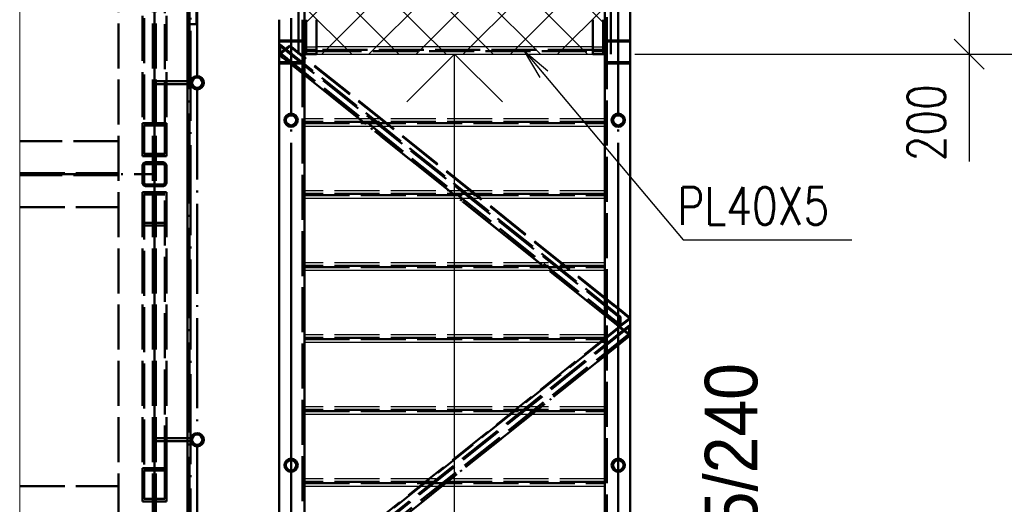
# Paper-space layout 'Layout1' of a CAD drawing. Extents: x -2 to 1033, y -36 to 596.
# Tile 35 of 89: x 104 to 170, y 476 to 508. Entities that reach past the tile are written whole.
import ezdxf

# ---------------------------------------------------------------- set-up
doc = ezdxf.new("R2010")
doc.units = 0
doc.linetypes.add('ACAD_ISO02W100', pattern=[15, 12, -3])
doc.linetypes.add('ACAD_ISO04W100', pattern=[30.5, 24, -3, 0.5, -3])
doc.layers.get('0').update_dxf_attribs({"linetype": 'CONTINUOUS'})
doc.layers.get('DEFPOINTS').update_dxf_attribs({"color": 132, "linetype": 'CONTINUOUS'})
for name, color, linetype, lineweight in [('SS_2.ET-HALA_TaO-VESTAVBA_A1÷B2-P.NOSNIK', 172, 'CONTINUOUS', 50), ('SS_2.ET-HALA_TaO-VESTAVBA_A1÷B2-PODLAHA', 9, 'CONTINUOUS', 5), ('SS_2.ET-HALA_TaO-VESTAVBA_A1÷B2-PODLAHA_LEM', 102, 'CONTINUOUS', 50), ('SS_2.ET-HALA_TaO-VESTAVBA_A1÷B2-SCHODISTE', 14, 'CONTINUOUS', 50), ('SS_2.ET-HALA_TaO-VESTAVBA_A1÷B2-SCHODISTE-PLECH', 90, 'CONTINUOUS', 25), ('SS_2.ET-HALA_TaO-VESTAVBA_A1÷B2-SCHODISTE-VYZTUHA', 132, 'CONTINUOUS', 50), ('SS_2.ET-HALA_TaO-VESTAVBA_A1÷B2-SCHODISTE-ZABRADLI', 40, 'CONTINUOUS', 50), ('SS_2.ET-HALA_TaO-VESTAVBA_A1÷B2-SCHODISTE-ZTUZENI', 162, 'CONTINUOUS', 50), ('SS_2.ET-HALA_TaO-VESTAVBA_A1÷B2-VAZBA', 200, 'CONTINUOUS', 50), ('SS_2.ET-HALA_TaO-VESTAVBA_A1÷B2-ZABRADLI', 30, 'CONTINUOUS', 50), ('SS_KOTY', 3, 'CONTINUOUS', 25), ('SS_POPIS_PROFILU', 13, 'CONTINUOUS', 25), ('SS_SRAFY', 8, 'CONTINUOUS', 18), ('SS_TEXT35', 2, 'CONTINUOUS', 35)]:
    doc.layers.add(name, color=color, linetype=linetype, lineweight=lineweight)
doc.styles.add('ARIAL', font='arial.ttf')
doc.styles.add('ROMANS', font='romans.shx', dxfattribs={"width": 0.8})
doc.styles.add('romans.shx', font='romans.shx', dxfattribs={"height": 5})
doc.linetypes.add('ZIGZAG', pattern='A,0.00254,-5.08,[131,ltypeshp.shx,S=5.08,R=0,X=-5.08,Y=0],-10.16,[131,ltypeshp.shx,S=5.08,R=180,X=5.08,Y=0],-5.08', length=20.32254)
doc.dimstyles.new('A-1_(2.5)_50AS', dxfattribs={"dimtxt": 2.5, "dimasz": 2, "dimexe": 1, "dimexo": 2, "dimgap": 0, "dimtad": 0, "dimdec": 1, "dimlfac": 50, "dimrnd": 1, "dimtxsty": 'ROMANS', "dimblk1": 'OBLIQUE', "dimblk2": 'OBLIQUE', "dimsah": 1, "dimcen": 2, "dimclrd": 256, "dimclre": 256, "dimclrt": 256, "dimadec": 1, "dimazin": 2, "dimtfac": 0.714286, "dimtdec": 1, "dimtmove": 0, "dimatfit": 3, "dimldrblk": 'OPEN', "dimfxl": 1, "dimtvp": 1.142857, "dimtfill": 1, "dimtolj": 1, "dimlwd": -1, "dimlwe": -1, "dimarcsym": 0})
pattern_1 = [(45, (115.4812, 529.901983), (-0.04490128, 0.04490128), [])]

# ---------------------------------------------------------------- blocks, each defined once
blk = doc.blocks.new('*U73')
at = {"color": 0, "linetype": 'ByBlock', "ltscale": 0.2}
blk.add_lwpolyline([(0, 0), (0, 48), (-2.121, 45.879), (0, 48), (2.121, 45.879)], dxfattribs=at)
blk.add_circle((0, 0), 1, dxfattribs=at)
blk = doc.blocks.new('_Oblique')
at = {"color": 0, "linetype": 'ByBlock', "lineweight": -2}
blk.add_line((-0.5, -0.5), (0.5, 0.5), dxfattribs=at)
blk = doc.blocks.new('*D84')
at = {"layer": 'DEFPOINTS', "color": 0, "transparency": 16777216}
for p in [(143.081, 509.902, -6031.9), (143.081, 505.902, -6031.9), (167.369, 505.902)]:
    blk.add_point(p, dxfattribs=at)
at = {"layer": 'SS_KOTY', "transparency": 16777216}
for p, q in [((145.081, 509.902), (168.369, 509.902)), ((167.369, 509.902), (167.369, 505.902)), ((145.081, 505.902), (168.369, 505.902)), ((167.369, 505.902), (167.369, 498.759))]:
    blk.add_line(p, q, dxfattribs=at)
at = {"layer": 'SS_KOTY', "transparency": 16777216, "xscale": 2, "yscale": 2, "zscale": 2}
for p, rotation in [((167.369, 509.902), 90), ((167.369, 505.902), 270)]:
    blk.add_blockref('_Oblique', p, dxfattribs=dict(at, rotation=rotation))
at = {"layer": 'SS_KOTY', "transparency": 16777216, "insert": (164.512, 501.331), "char_height": 2.5, "attachment_point": 5, "rotation": 90, "style": 'ROMANS', "bg_fill": 3, "box_fill_scale": 1.1, "bg_fill_color": 256, "bg_fill_true_color": 13158600, "bg_fill_transparency": 0}
blk.add_mtext('\\A1;200', dxfattribs=at)
blk = doc.blocks.new('_OPEN')
at = {"color": 0, "linetype": 'ByBlock'}
for p, q in [((-1, 0.167), (0, 0)), ((0, 0), (-1, -0.167)), ((0, 0), (-1, 0))]:
    blk.add_line(p, q, dxfattribs=at)
blk = doc.blocks.new('*D86')
at = {"layer": 'DEFPOINTS', "color": 0, "transparency": 16777216}
for p in [(143.081, 505.902, -6031.8), (143.081, 433.902, -6089.55), (239.104, 433.902)]:
    blk.add_point(p, dxfattribs=at)
at = {"layer": 'SS_KOTY', "transparency": 16777216}
for p, q in [((145.081, 505.902), (240.104, 505.902)), ((239.104, 505.902), (239.104, 433.902)), ((145.081, 433.902), (240.104, 433.902))]:
    blk.add_line(p, q, dxfattribs=at)
at = {"layer": 'SS_KOTY', "transparency": 16777216, "xscale": 2, "yscale": 2, "zscale": 2}
for p, rotation in [((239.104, 505.902), 90), ((239.104, 433.902), 270)]:
    blk.add_blockref('_Oblique', p, dxfattribs=dict(at, rotation=rotation))
at = {"layer": 'SS_KOTY', "transparency": 16777216, "insert": (236.247, 469.902), "char_height": 2.5, "attachment_point": 5, "rotation": 90, "style": 'ROMANS', "bg_fill": 3, "box_fill_scale": 1.1, "bg_fill_color": 256, "bg_fill_true_color": 13158600, "bg_fill_transparency": 0}
blk.add_mtext('\\A1;3600', dxfattribs=at)
blk = doc.blocks.new('*D88')
at = {"layer": 'DEFPOINTS', "color": 0, "transparency": 16777216}
for p in [(143.081, 529.902, -6031.8), (239.104, 529.902), (143.081, 505.902, -6031.8)]:
    blk.add_point(p, dxfattribs=at)
at = {"layer": 'SS_KOTY', "transparency": 16777216}
for p, q in [((145.081, 529.902), (240.104, 529.902)), ((239.104, 505.902), (239.104, 529.902)), ((145.081, 505.902), (240.104, 505.902))]:
    blk.add_line(p, q, dxfattribs=at)
at = {"layer": 'SS_KOTY', "transparency": 16777216, "xscale": 2, "yscale": 2, "zscale": 2}
for p, rotation in [((239.104, 529.902), 90), ((239.104, 505.902), 270)]:
    blk.add_blockref('_Oblique', p, dxfattribs=dict(at, rotation=rotation))
at = {"layer": 'SS_KOTY', "transparency": 16777216, "insert": (236.247, 517.902), "char_height": 2.5, "attachment_point": 5, "rotation": 90, "style": 'ROMANS', "bg_fill": 3, "box_fill_scale": 1.1, "bg_fill_color": 256, "bg_fill_true_color": 13158600, "bg_fill_transparency": 0}
blk.add_mtext('\\A1;1200', dxfattribs=at)

psp = doc.layouts.get("Layout1")

# ---------------------------------------------------------------- hatches: boundary and pattern name
at = {"layer": 'SS_SRAFY'}
h = psp.add_hatch(dxfattribs=at)
h.set_pattern_fill('ANSI31', color=5, scale=0.02, style=0)
h.set_pattern_definition(pattern_1)
h.paths.add_polyline_path([(115.9262, 504.447, 1), (115.9262, 503.557, 1)], flags=0)
h.paths.add_polyline_path([(115.9262, 504.347, 1), (115.9262, 503.657, 1)], flags=0)
h = psp.add_hatch(dxfattribs=at)
h.set_pattern_fill('ANSI31', color=5, scale=0.02, style=0)
h.set_pattern_definition(pattern_1)
h.paths.add_polyline_path([(122.1812, 501.9479, 1), (122.1812, 501.0579, 1)], flags=0)
h.paths.add_polyline_path([(122.1812, 501.8479, 1), (122.1812, 501.1579, 1)], flags=0)
h = psp.add_hatch(dxfattribs=at)
h.set_pattern_fill('ANSI31', color=5, scale=0.02, style=0)
h.set_pattern_definition(pattern_1)
h.paths.add_polyline_path([(115.9262, 480.647, 1), (115.9262, 479.757, 1)], flags=0)
h.paths.add_polyline_path([(115.9262, 480.547, 1), (115.9262, 479.857, 1)], flags=0)

# ---------------------------------------------------------------- linework, layer by layer
at = {"layer": 'SS_2.ET-HALA_TaO-VESTAVBA_A1÷B2-P.NOSNIK', "color": 3, "linetype": 'ACAD_ISO02W100', "ltscale": 0.25}
for p, q in [((110.6812, 500.102), (104.1005, 500.102)), ((104.1005, 497.972), (110.6812, 497.972)), ((110.6812, 497.832), (104.1005, 497.832)), ((104.1005, 495.702), (110.6812, 495.702)), ((104.1005, 477.102), (110.6812, 477.102))]:
    psp.add_line(p, q, dxfattribs=at)
at = {"layer": 'SS_2.ET-HALA_TaO-VESTAVBA_A1÷B2-P.NOSNIK', "color": 7, "linetype": 'ACAD_ISO04W100', "ltscale": 0.25}
psp.add_line((104.1005, 497.902), (113.0812, 497.902), dxfattribs=at)
at = {"layer": 'SS_2.ET-HALA_TaO-VESTAVBA_A1÷B2-PODLAHA', "color": 9, "linetype": 'ZIGZAG', "ltscale": 0.25}
psp.add_line((104.1005, 397.502), (104.1005, 537.9573), dxfattribs=at)
at = {"layer": 'SS_2.ET-HALA_TaO-VESTAVBA_A1÷B2-PODLAHA_LEM', "color": 1, "linetype": 'Continuous', "ltscale": 0.25}
psp.add_line((115.2812, 537.9573), (115.2812, 404.302), dxfattribs=at)
at = {"layer": 'SS_2.ET-HALA_TaO-VESTAVBA_A1÷B2-PODLAHA_LEM', "color": 7, "linetype": 'ACAD_ISO04W100', "ltscale": 0.25}
psp.add_line((115.4812, 537.9573), (115.4812, 404.102), dxfattribs=at)
at = {"layer": 'SS_2.ET-HALA_TaO-VESTAVBA_A1÷B2-SCHODISTE', "color": 7, "linetype": 'ACAD_ISO04W100', "ltscale": 0.25}
for p, q in [((123.0812, 505.902), (123.0812, 529.902)), ((123.0812, 505.902), (123.0812, 529.902)), ((123.0812, 428.6033), (123.0812, 505.4033))]:
    psp.add_line(p, q, dxfattribs=at)
at = {"layer": 'SS_2.ET-HALA_TaO-VESTAVBA_A1÷B2-SCHODISTE', "color": 3, "linetype": 'ACAD_ISO02W100', "ltscale": 0.25}
for p, q in [((115.8812, 507.902), (115.8812, 509.4142)), ((115.8812, 507.902), (115.4812, 507.902)), ((122.9512, 508.202), (122.9512, 505.363)), ((123.1812, 505.902), (123.1812, 508.202)), ((121.3812, 506.8252), (123.0812, 506.8252)), ((121.3812, 506.7408), (122.9512, 506.7408)), ((121.3812, 505.363), (122.9512, 505.363)), ((121.8612, 505.2786), (122.5012, 505.2786)), ((122.9512, 505.3629), (122.9512, 428.563))]:
    psp.add_line(p, q, dxfattribs=at)
at = {"layer": 'SS_2.ET-HALA_TaO-VESTAVBA_A1÷B2-SCHODISTE', "color": 1, "linetype": 'Continuous', "ltscale": 0.25}
for p, q in [((121.3812, 505.2786), (121.3812, 508.202)), ((123.0812, 508.202), (123.0812, 505.902)), ((123.8812, 506.202), (123.8812, 508.202)), ((142.2812, 508.202), (142.2812, 506.202)), ((123.0812, 505.902), (123.8812, 505.902)), ((123.0812, 505.902), (123.0812, 505.2786)), ((123.8812, 505.902), (123.8812, 506.102)), ((142.2812, 506.102), (142.2812, 505.902)), ((121.3812, 428.4786), (121.3812, 505.2786)), ((121.3812, 505.2786), (121.8612, 505.2786)), ((122.5012, 505.2786), (123.0812, 505.2786)), ((123.0812, 505.2786), (123.0812, 428.4786))]:
    psp.add_line(p, q, dxfattribs=at)
at = {"layer": 'SS_2.ET-HALA_TaO-VESTAVBA_A1÷B2-SCHODISTE-PLECH', "color": 7, "linetype": 'Continuous', "ltscale": 0.25}
psp.add_line((123.0812, 505.902), (123.0812, 509.902), dxfattribs=at)
at = {"layer": 'SS_2.ET-HALA_TaO-VESTAVBA_A1÷B2-SCHODISTE-PLECH', "color": 3, "linetype": 'ACAD_ISO02W100', "ltscale": 0.25}
psp.add_line((123.0812, 506.402), (123.8812, 506.402), dxfattribs=at)
at = {"layer": 'SS_2.ET-HALA_TaO-VESTAVBA_A1÷B2-SCHODISTE-PLECH', "color": 1, "linetype": 'Continuous', "ltscale": 0.25}
psp.add_line((142.2812, 506.402), (123.8812, 506.402), dxfattribs=at)
at = {"layer": 'SS_2.ET-HALA_TaO-VESTAVBA_A1÷B2-SCHODISTE-VYZTUHA', "color": 3, "linetype": 'ACAD_ISO02W100', "ltscale": 0.25}
for p, q in [((123.8812, 506.202), (123.0812, 506.202)), ((123.0812, 506.102), (123.8812, 506.102)), ((142.2812, 506.202), (123.8812, 506.202)), ((123.8812, 506.102), (123.8812, 506.202)), ((123.8812, 506.102), (142.2812, 506.102)), ((142.2812, 506.202), (142.2812, 506.102))]:
    psp.add_line(p, q, dxfattribs=at)
at = {"layer": 'SS_2.ET-HALA_TaO-VESTAVBA_A1÷B2-SCHODISTE-ZABRADLI', "color": 7, "linetype": 'ACAD_ISO04W100', "ltscale": 0.25}
for p, q in [((122.6862, 505.902), (122.6862, 509.567)), ((122.1812, 508.302), (122.1812, 505.2908)), ((122.1812, 501.7477), (122.1812, 505.491)), ((122.1812, 478.748), (122.1812, 501.2581)), ((122.1812, 428.4813), (122.1812, 494.0578))]:
    psp.add_line(p, q, dxfattribs=at)
at = {"layer": 'SS_2.ET-HALA_TaO-VESTAVBA_A1÷B2-SCHODISTE-ZABRADLI', "color": 3, "linetype": 'ACAD_ISO02W100', "ltscale": 0.25}
for p, q in [((121.8665, 501.8176), (122.0109, 501.914)), ((122.0109, 501.914), (122.1812, 501.9479)), ((122.1812, 501.9479), (122.3515, 501.914)), ((122.3515, 501.914), (122.4959, 501.8176)), ((121.7362, 501.5029), (121.7701, 501.6732)), ((121.7701, 501.3326), (121.7362, 501.5029)), ((121.7701, 501.6732), (121.8665, 501.8176)), ((121.8665, 501.1882), (121.7701, 501.3326)), ((121.8625, 501.6349), (121.8362, 501.5029)), ((121.8362, 501.5029), (121.8625, 501.3709)), ((121.9373, 501.7469), (121.8625, 501.6349)), ((121.8625, 501.3709), (121.9373, 501.259)), ((122.0492, 501.8216), (121.9373, 501.7469)), ((121.9373, 501.259), (122.0492, 501.1842)), ((122.1812, 501.8479), (122.0492, 501.8216)), ((122.3132, 501.8216), (122.1812, 501.8479)), ((122.4252, 501.7469), (122.3132, 501.8216)), ((122.3132, 501.1842), (122.4252, 501.259)), ((122.4999, 501.6349), (122.4252, 501.7469)), ((122.4252, 501.259), (122.4999, 501.3709)), ((122.4959, 501.8176), (122.5923, 501.6732)), ((122.5923, 501.3326), (122.4959, 501.1882)), ((122.5262, 501.5029), (122.4999, 501.6349)), ((122.4999, 501.3709), (122.5262, 501.5029)), ((122.5923, 501.6732), (122.6262, 501.5029)), ((122.6262, 501.5029), (122.5923, 501.3326)), ((122.0109, 501.0918), (121.8665, 501.1882)), ((122.1812, 501.0579), (122.0109, 501.0918)), ((122.0492, 501.1842), (122.1812, 501.1579)), ((122.1812, 501.1579), (122.3132, 501.1842)), ((122.3515, 501.0918), (122.1812, 501.0579)), ((122.4959, 501.1882), (122.3515, 501.0918)), ((122.0109, 478.9143), (121.8665, 478.8178)), ((122.1812, 478.9482), (122.0109, 478.9143)), ((122.3515, 478.9143), (122.1812, 478.9482)), ((122.4959, 478.8178), (122.3515, 478.9143)), ((121.7701, 478.6735), (121.7362, 478.5032)), ((121.7362, 478.5032), (121.7701, 478.3329)), ((121.7701, 478.6735), (121.8665, 478.8178)), ((121.8665, 478.1885), (121.7701, 478.3329)), ((121.8362, 478.5032), (121.8625, 478.6352)), ((121.8625, 478.3711), (121.8362, 478.5032)), ((121.8625, 478.6352), (121.9373, 478.7471)), ((121.9373, 478.2592), (121.8625, 478.3711)), ((121.9373, 478.7471), (122.0492, 478.8219)), ((122.0492, 478.1844), (121.9373, 478.2592)), ((122.0492, 478.8219), (122.1812, 478.8482)), ((122.1812, 478.8482), (122.3132, 478.8219)), ((122.3132, 478.8219), (122.4252, 478.7471)), ((122.4252, 478.2592), (122.3132, 478.1844)), ((122.4252, 478.7471), (122.4999, 478.6352)), ((122.4999, 478.3711), (122.4252, 478.2592)), ((122.4959, 478.8178), (122.5923, 478.6735)), ((122.5923, 478.3329), (122.4959, 478.1885)), ((122.4999, 478.6352), (122.5262, 478.5032)), ((122.5262, 478.5032), (122.4999, 478.3711)), ((122.6262, 478.5032), (122.5923, 478.6735)), ((122.5923, 478.3329), (122.6262, 478.5032)), ((121.8665, 478.1885), (122.0109, 478.092)), ((122.0109, 478.092), (122.1812, 478.0582)), ((122.1812, 478.1582), (122.0492, 478.1844)), ((122.3132, 478.1844), (122.1812, 478.1582)), ((122.1812, 478.0582), (122.3515, 478.092)), ((122.3515, 478.092), (122.4959, 478.1885))]:
    psp.add_line(p, q, dxfattribs=at)
at = {"layer": 'SS_2.ET-HALA_TaO-VESTAVBA_A1÷B2-SCHODISTE-ZABRADLI', "color": 1, "linetype": 'Continuous', "ltscale": 0.25}
for radius in [0.445, 0.345]:
    psp.add_circle((122.1812, 501.5029), radius, dxfattribs=at)
at = {"layer": 'SS_2.ET-HALA_TaO-VESTAVBA_A1÷B2-SCHODISTE-ZTUZENI', "color": 3, "linetype": 'ACAD_ISO02W100', "ltscale": 0.25}
for p, q in [((121.4528, 506.5489), (121.3812, 506.4945)), ((121.4528, 506.5489), (121.4528, 505.9858)), ((122.0972, 506.4759), (121.4528, 505.9858)), ((122.0972, 506.4759), (122.0972, 506.4134)), ((122.0972, 506.4134), (121.3812, 505.8688)), ((121.3812, 505.8688), (121.8999, 505.4538)), ((121.8999, 505.4538), (121.9012, 505.4528))]:
    psp.add_line(p, q, dxfattribs=at)
at = {"layer": 'SS_2.ET-HALA_TaO-VESTAVBA_A1÷B2-VAZBA', "color": 3, "linetype": 'ACAD_ISO02W100', "ltscale": 0.25}
for p, q in [((110.6812, 537.9573), (110.6812, 431.302)), ((112.9812, 537.9573), (112.9812, 431.302)), ((113.1812, 537.9573), (113.1812, 431.302)), ((112.2812, 519.71), (112.2812, 501.3101)), ((113.8812, 519.71), (113.8812, 501.3101)), ((112.4012, 519.5438), (112.4012, 501.1438)), ((113.7612, 501.1438), (113.7612, 519.5438)), ((112.2812, 501.3101), (113.8812, 501.3101)), ((112.2812, 501.3101), (112.2812, 499.094)), ((113.8812, 501.3101), (113.8812, 499.094)), ((112.4012, 501.1438), (113.7612, 501.1438)), ((112.4012, 501.1438), (112.4012, 499.2602)), ((113.7612, 499.2602), (113.7612, 501.1438)), ((112.4012, 499.2602), (113.7612, 499.2602)), ((112.2812, 499.094), (113.8812, 499.094)), ((112.5212, 498.702), (113.6412, 498.702)), ((113.6412, 498.582), (112.5212, 498.582)), ((112.2812, 498.462), (112.2812, 497.342)), ((112.4012, 498.462), (112.4012, 497.342)), ((113.7612, 497.342), (113.7612, 498.462)), ((113.8812, 498.462), (113.8812, 497.342)), ((113.8812, 496.71), (112.2812, 496.71)), ((112.2812, 496.71), (112.2812, 478.3101)), ((112.5212, 497.222), (113.6412, 497.222)), ((113.6412, 497.102), (112.5212, 497.102)), ((113.8812, 496.71), (113.8812, 480.102)), ((113.7612, 496.5438), (112.4012, 496.5438)), ((112.4012, 496.5438), (112.4012, 478.1438)), ((113.7612, 478.1438), (113.7612, 496.5438)), ((113.7612, 494.6601), (112.4012, 494.6601)), ((113.8812, 494.4939), (112.2812, 494.4939)), ((113.8812, 480.102), (113.8812, 478.3101)), ((112.2812, 478.3101), (113.8812, 478.3101)), ((112.2812, 478.3101), (112.2812, 476.094)), ((113.8812, 478.3101), (113.8812, 476.094)), ((112.4012, 478.1438), (113.7612, 478.1438)), ((112.4012, 478.1438), (112.4012, 476.2602)), ((113.7612, 476.2602), (113.7612, 478.1438)), ((112.2812, 476.094), (113.8812, 476.094)), ((112.4012, 476.2602), (113.7612, 476.2602))]:
    psp.add_line(p, q, dxfattribs=at)
at = {"layer": 'SS_2.ET-HALA_TaO-VESTAVBA_A1÷B2-VAZBA', "color": 7, "linetype": 'ACAD_ISO04W100', "ltscale": 0.25}
for p, q in [((113.0812, 537.9573), (113.0812, 428.902)), ((113.0812, 537.9573), (113.0812, 428.902)), ((113.0812, 520.902), (113.0812, 497.902)), ((113.0812, 497.902), (113.0812, 474.902))]:
    psp.add_line(p, q, dxfattribs=at)
at = {"layer": 'SS_2.ET-HALA_TaO-VESTAVBA_A1÷B2-VAZBA', "color": 3, "linetype": 'ACAD_ISO02W100', "ltscale": 0.25}
for centre, start, end in [((112.5212, 498.462), 90, 180), ((113.6412, 498.462), 0, 90), ((112.5212, 497.342), 180, 270), ((113.6412, 497.342), 270, 0)]:
    psp.add_arc(centre, 0.24, start, end, dxfattribs=at)
at = {"layer": 'SS_2.ET-HALA_TaO-VESTAVBA_A1÷B2-VAZBA', "color": 3, "linetype": 'ACAD_ISO02W100', "ltscale": 0.25, "extrusion": (-2.99952e-32, 2.44929e-16, -1)}
for centre, start, end in [((-112.5212, 498.462), 0, 90), ((-113.6412, 498.462), 90, 180)]:
    psp.add_arc(centre, 0.12, start, end, dxfattribs=at)
at = {"layer": 'SS_2.ET-HALA_TaO-VESTAVBA_A1÷B2-VAZBA', "color": 3, "linetype": 'ACAD_ISO02W100', "ltscale": 0.25, "extrusion": (-3.03165e-13, -1.2533e-13, -1)}
psp.add_arc((-112.5212, 497.342), 0.12, 270, 0, dxfattribs=at)
at = {"layer": 'SS_2.ET-HALA_TaO-VESTAVBA_A1÷B2-VAZBA', "color": 3, "linetype": 'ACAD_ISO02W100', "ltscale": 0.25, "extrusion": (1.25575e-13, -3.0292e-13, -1)}
psp.add_arc((-113.6412, 497.342), 0.12, 180, 270, dxfattribs=at)
at = {"layer": 'SS_2.ET-HALA_TaO-VESTAVBA_A1÷B2-ZABRADLI', "color": 7, "linetype": 'ACAD_ISO04W100', "ltscale": 0.25}
for p, q in [((115.4212, 509.567), (115.4212, 427.037)), ((115.9262, 504.447), (115.9262, 507.982)), ((115.9262, 503.557), (115.9262, 480.647)), ((115.9262, 479.757), (115.9262, 456.847))]:
    psp.add_line(p, q, dxfattribs=at)
at = {"layer": 'SS_2.ET-HALA_TaO-VESTAVBA_A1÷B2-ZABRADLI', "color": 3, "linetype": 'ACAD_ISO02W100', "ltscale": 0.25}
for p, q in [((113.7812, 504.102), (113.1812, 504.102)), ((113.1812, 503.902), (113.7812, 503.902)), ((115.4812, 504.102), (113.7812, 504.102)), ((113.7812, 503.902), (113.7812, 504.102)), ((113.7812, 503.902), (115.4812, 503.902)), ((113.7812, 480.302), (113.1812, 480.302)), ((115.4812, 480.302), (113.7812, 480.302)), ((113.7812, 480.102), (113.7812, 480.302)), ((113.1812, 480.102), (113.7812, 480.102)), ((113.7812, 480.102), (115.4812, 480.102))]:
    psp.add_line(p, q, dxfattribs=at)
at = {"layer": 'SS_2.ET-HALA_TaO-VESTAVBA_A1÷B2-ZABRADLI', "color": 1, "linetype": 'Continuous', "ltscale": 0.25}
for centre, radius in [((115.9262, 504.002), 0.445), ((115.9262, 504.002), 0.345), ((115.9262, 480.202), 0.445), ((115.9262, 480.202), 0.345)]:
    psp.add_circle(centre, radius, dxfattribs=at)
at = {"layer": 'SS_2.ET-HALA_TaO-VESTAVBA_A1÷B2-ZABRADLI', "color": 7, "linetype": 'ACAD_ISO04W100', "ltscale": 0.25, "extrusion": (1, 2.44929e-16, 2.99952e-32)}
psp.add_arc((507.982, 0, 115.9262), 1.02, 270, 353.243673, dxfattribs=at)
at = {"layer": 'SS_POPIS_PROFILU', "color": 0, "linetype": 'ByBlock'}
for p, q in [((138.772, 504.3562), (137.7408, 506.102)), ((137.7408, 506.102), (139.2825, 504.785)), ((137.7408, 506.102), (139.0273, 504.5706))]:
    psp.add_line(p, q, dxfattribs=at)

# ---------------------------------------------------------------- block references
at = {"layer": 'SS_2.ET-HALA_TaO-VESTAVBA_A1÷B2-SCHODISTE-PLECH', "color": 7, "ltscale": 0.25, "xscale": 1.5, "yscale": 1.5, "zscale": 1.5}
psp.add_blockref('*U73', (133.0812, 433.902, -6089.55), dxfattribs=at)

# ---------------------------------------------------------------- dimensions: what is measured, and where the dimension line sits
at = {"layer": 'SS_KOTY'}
dim = psp.add_linear_dim(base=(167.3691, 505.902), p1=(143.0812, 509.902, -6031.9), p2=(143.0812, 505.902, -6031.9), angle=90, dimstyle='A-1_(2.5)_50AS', dxfattribs=at)
dim.commit()
dim.dimension.update_dxf_attribs({"geometry": '*D84', "text_midpoint": (164.512, 501.3306)})

# ---------------------------------------------------------------- next in the draw order: dimensions: what is measured, and where the dimension line sits
dim = psp.add_linear_dim(base=(239.1041, 433.902), p1=(143.0812, 505.902, -6031.8), p2=(143.0812, 433.902, -6089.55), angle=90, dimstyle='A-1_(2.5)_50AS', dxfattribs=at)
dim.commit()
dim.dimension.update_dxf_attribs({"geometry": '*D86', "text_midpoint": (236.2469, 469.902)})

# ---------------------------------------------------------------- next in the draw order: hatches: boundary and pattern name
at = {"layer": 'SS_SRAFY'}
h = psp.add_hatch(dxfattribs=at)
h.set_pattern_fill('ANSI31', color=5, scale=0.02, style=0)
h.set_pattern_definition(pattern_1)
h.paths.add_polyline_path([(143.9812, 501.9479, 1), (143.9812, 501.0579, 1)], flags=0)
h.paths.add_polyline_path([(143.9812, 501.8479, 1), (143.9812, 501.1579, 1)], flags=0)

# ---------------------------------------------------------------- next in the draw order: linework, layer by layer
at = {"layer": 'SS_2.ET-HALA_TaO-VESTAVBA_A1÷B2-SCHODISTE-PLECH', "color": 3, "linetype": 'ACAD_ISO02W100', "ltscale": 0.25}
for p, q in [((143.0812, 501.602), (123.0812, 501.602)), ((143.0812, 496.802), (123.0812, 496.802)), ((143.0812, 492.002), (123.0812, 492.002)), ((143.0812, 487.202), (123.0812, 487.202)), ((143.0812, 482.402), (123.0812, 482.402)), ((143.0812, 477.602), (123.0812, 477.602))]:
    psp.add_line(p, q, dxfattribs=at)
at = {"layer": 'SS_2.ET-HALA_TaO-VESTAVBA_A1÷B2-SCHODISTE-PLECH', "color": 1, "linetype": 'Continuous', "ltscale": 0.25}
for p, q in [((123.0812, 501.102), (143.0812, 501.102)), ((123.0812, 496.302), (143.0812, 496.302)), ((123.0812, 491.502), (143.0812, 491.502)), ((123.0812, 486.702), (143.0812, 486.702)), ((123.0812, 481.902), (143.0812, 481.902)), ((123.0812, 477.102), (143.0812, 477.102))]:
    psp.add_line(p, q, dxfattribs=at)
at = {"layer": 'SS_2.ET-HALA_TaO-VESTAVBA_A1÷B2-SCHODISTE-VYZTUHA', "color": 3, "linetype": 'ACAD_ISO02W100', "ltscale": 0.25}
for p, q in [((143.0812, 501.402), (123.0812, 501.402)), ((123.0812, 501.302), (143.0812, 501.302)), ((143.0812, 496.602), (123.0812, 496.602)), ((123.0812, 496.502), (143.0812, 496.502)), ((143.0812, 491.802), (123.0812, 491.802)), ((123.0812, 491.702), (143.0812, 491.702)), ((143.0812, 487.002), (123.0812, 487.002)), ((123.0812, 486.902), (143.0812, 486.902)), ((143.0812, 482.202), (123.0812, 482.202)), ((123.0812, 482.102), (143.0812, 482.102)), ((143.0812, 477.402), (123.0812, 477.402)), ((123.0812, 477.302), (143.0812, 477.302))]:
    psp.add_line(p, q, dxfattribs=at)
at = {"layer": 'SS_2.ET-HALA_TaO-VESTAVBA_A1÷B2-SCHODISTE-ZABRADLI', "color": 3, "linetype": 'ACAD_ISO02W100', "ltscale": 0.25}
for p, q in [((143.6665, 501.8176), (143.8109, 501.914)), ((143.8109, 501.914), (143.9812, 501.9479)), ((143.9812, 501.9479), (144.1515, 501.914)), ((144.1515, 501.914), (144.2959, 501.8176)), ((143.5362, 501.5029), (143.5701, 501.6732)), ((143.5701, 501.3326), (143.5362, 501.5029)), ((143.5701, 501.6732), (143.6665, 501.8176)), ((143.6665, 501.1882), (143.5701, 501.3326)), ((143.6625, 501.6349), (143.6362, 501.5029)), ((143.6362, 501.5029), (143.6625, 501.3709)), ((143.7373, 501.7469), (143.6625, 501.6349)), ((143.6625, 501.3709), (143.7373, 501.259)), ((143.8492, 501.8216), (143.7373, 501.7469)), ((143.7373, 501.259), (143.8492, 501.1842)), ((143.9812, 501.8479), (143.8492, 501.8216)), ((144.1132, 501.8216), (143.9812, 501.8479)), ((144.2252, 501.7469), (144.1132, 501.8216)), ((144.1132, 501.1842), (144.2252, 501.259)), ((144.2999, 501.6349), (144.2252, 501.7469)), ((144.2252, 501.259), (144.2999, 501.3709)), ((144.2959, 501.8176), (144.3923, 501.6732)), ((144.3923, 501.3326), (144.2959, 501.1882)), ((144.3262, 501.5029), (144.2999, 501.6349)), ((144.2999, 501.3709), (144.3262, 501.5029)), ((144.3923, 501.6732), (144.4262, 501.5029)), ((144.4262, 501.5029), (144.3923, 501.3326)), ((143.8109, 501.0918), (143.6665, 501.1882)), ((143.9812, 501.0579), (143.8109, 501.0918)), ((143.8492, 501.1842), (143.9812, 501.1579)), ((143.9812, 501.1579), (144.1132, 501.1842)), ((144.1515, 501.0918), (143.9812, 501.0579)), ((144.2959, 501.1882), (144.1515, 501.0918)), ((143.8109, 478.9143), (143.6665, 478.8178)), ((143.9812, 478.9482), (143.8109, 478.9143)), ((144.1515, 478.9143), (143.9812, 478.9482)), ((144.2959, 478.8178), (144.1515, 478.9143)), ((143.5701, 478.6735), (143.5362, 478.5032)), ((143.5362, 478.5032), (143.5701, 478.3329)), ((143.5701, 478.6735), (143.6665, 478.8178)), ((143.6665, 478.1885), (143.5701, 478.3329)), ((143.6362, 478.5032), (143.6625, 478.6352)), ((143.6625, 478.3711), (143.6362, 478.5032)), ((143.6625, 478.6352), (143.7373, 478.7471)), ((143.7373, 478.2592), (143.6625, 478.3711)), ((143.7373, 478.7471), (143.8492, 478.8219)), ((143.8492, 478.1844), (143.7373, 478.2592)), ((143.8492, 478.8219), (143.9812, 478.8482)), ((143.9812, 478.8482), (144.1132, 478.8219)), ((144.1132, 478.8219), (144.2252, 478.7471)), ((144.2252, 478.2592), (144.1132, 478.1844)), ((144.2252, 478.7471), (144.2999, 478.6352)), ((144.2999, 478.3711), (144.2252, 478.2592)), ((144.2959, 478.8178), (144.3923, 478.6735)), ((144.3923, 478.3329), (144.2959, 478.1885)), ((144.2999, 478.6352), (144.3262, 478.5032)), ((144.3262, 478.5032), (144.2999, 478.3711)), ((144.4262, 478.5032), (144.3923, 478.6735)), ((144.3923, 478.3329), (144.4262, 478.5032)), ((143.6665, 478.1885), (143.8109, 478.092)), ((143.8109, 478.092), (143.9812, 478.0582)), ((143.9812, 478.1582), (143.8492, 478.1844)), ((144.1132, 478.1844), (143.9812, 478.1582)), ((143.9812, 478.0582), (144.1515, 478.092)), ((144.1515, 478.092), (144.2959, 478.1885))]:
    psp.add_line(p, q, dxfattribs=at)
at = {"layer": 'SS_2.ET-HALA_TaO-VESTAVBA_A1÷B2-SCHODISTE-ZABRADLI', "color": 7, "linetype": 'ACAD_ISO04W100', "ltscale": 0.25}
for p, q in [((143.9812, 478.748), (143.9812, 501.2581)), ((143.9812, 428.4813), (143.9812, 494.0578))]:
    psp.add_line(p, q, dxfattribs=at)
at = {"layer": 'SS_2.ET-HALA_TaO-VESTAVBA_A1÷B2-SCHODISTE-ZABRADLI', "color": 1, "linetype": 'Continuous', "ltscale": 0.25}
for radius in [0.445, 0.345]:
    psp.add_circle((143.9812, 501.5029), radius, dxfattribs=at)
at = {"layer": 'SS_2.ET-HALA_TaO-VESTAVBA_A1÷B2-SCHODISTE-ZTUZENI', "color": 3, "linetype": 'ACAD_ISO02W100', "ltscale": 0.25}
for p, q in [((143.7012, 489.1911), (143.6612, 489.2231)), ((143.7012, 489.1285), (143.6612, 489.1605)), ((144.2612, 488.743), (143.7012, 489.1911)), ((144.2612, 488.6805), (143.7012, 489.1285)), ((144.3012, 488.711), (144.2612, 488.743)), ((143.6612, 488.2174), (143.7012, 488.1854)), ((143.7012, 488.1854), (144.1368, 487.8369)), ((144.0652, 488.3455), (144.1368, 488.4)), ((144.0652, 487.7199), (144.0652, 488.3455)), ((144.0652, 487.7199), (144.7812, 488.2644)), ((144.1368, 487.8369), (144.1368, 488.4)), ((144.1368, 487.8369), (144.7812, 488.327)), ((144.3012, 488.6485), (144.2612, 488.6805)), ((144.3682, 488.6574), (144.3012, 488.711)), ((144.3682, 488.5948), (144.3012, 488.6485)), ((144.4262, 488.611), (144.3682, 488.6574)), ((144.4262, 488.5484), (144.3682, 488.5948)), ((144.7812, 488.327), (144.4262, 488.611)), ((144.7812, 488.2644), (144.4262, 488.5484)), ((144.0652, 487.7541), (121.3812, 469.6052)), ((144.7096, 487.8271), (122.0256, 469.6782)), ((144.7812, 487.7726), (122.0972, 469.6237)), ((144.0652, 487.6915), (143.0812, 486.9042)), ((143.6612, 488.0431), (143.7012, 488.0111)), ((143.7012, 488.0111), (144.0652, 487.7199)), ((144.7096, 487.2639), (144.0652, 487.7541)), ((144.0652, 487.6915), (144.0652, 487.7199)), ((144.7812, 487.1469), (144.0652, 487.6915)), ((144.7812, 487.7726), (144.7096, 487.8271)), ((144.7096, 487.2639), (144.7096, 487.8271)), ((143.0784, 486.902), (121.3812, 469.5426)), ((122.0256, 469.1151), (144.7096, 487.2639)), ((122.0972, 468.998), (144.7812, 487.1469)), ((143.0812, 486.9042), (143.0784, 486.902))]:
    psp.add_line(p, q, dxfattribs=at)
at = {"layer": 'SS_2.ET-HALA_TaO-VESTAVBA_A1÷B2-SCHODISTE-ZTUZENI', "color": 7, "linetype": 'ACAD_ISO04W100', "ltscale": 0.25}
psp.add_line((144.7812, 487.147), (121.3812, 468.4252), dxfattribs=at)

# ---------------------------------------------------------------- next in the draw order: texts
at = {"layer": 'SS_POPIS_PROFILU', "color": 13, "style": 'romans.shx', "width": 0.8}
psp.add_text('PL40X5', height=2.5, dxfattribs=at).set_placement((147.9222, 494.5334))
at = {"layer": 'SS_TEXT35', "color": 2, "style": 'ARIAL', "width": 0.9}
psp.add_text('16x192.5/240', height=3.5, rotation=90, dxfattribs=at).set_placement((153.247, 458.639))

# ---------------------------------------------------------------- next in the draw order: dimensions: what is measured, and where the dimension line sits
at = {"layer": 'SS_KOTY'}
dim = psp.add_linear_dim(base=(239.1041, 529.902), p1=(143.0812, 505.902, -6031.8), p2=(143.0812, 529.902, -6031.8), angle=90, dimstyle='A-1_(2.5)_50AS', override={"dimtmove": 1}, dxfattribs=at)
dim.commit()
dim.dimension.update_dxf_attribs({"geometry": '*D88', "text_midpoint": (236.2469, 517.902)})

# ---------------------------------------------------------------- next in the draw order: hatches: boundary and pattern name
at = {"layer": 'SS_SRAFY'}
h = psp.add_hatch(dxfattribs=at)
h.set_pattern_fill('ANSI37', color=8, scale=0.7, style=0)
h.set_pattern_definition([(45, (133.0812, 517.902), (-1.57154, 1.57154), []), (135, (133.0812, 517.902), (-1.57154, -1.57154), [])])
h.paths.add_polyline_path([(123.0812, 505.902), (143.0812, 505.902), (143.0812, 529.902), (123.0812, 529.902)], flags=0)

# ---------------------------------------------------------------- next in the draw order: linework, layer by layer
at = {"layer": 'SS_2.ET-HALA_TaO-VESTAVBA_A1÷B2-SCHODISTE', "color": 7, "linetype": 'ACAD_ISO04W100', "ltscale": 0.25}
for p, q in [((143.0812, 505.902), (143.0812, 531.602)), ((143.0812, 529.902), (143.0812, 505.902)), ((143.0812, 428.6033), (143.0812, 505.4033))]:
    psp.add_line(p, q, dxfattribs=at)
at = {"layer": 'SS_2.ET-HALA_TaO-VESTAVBA_A1÷B2-SCHODISTE', "color": 3, "linetype": 'ACAD_ISO02W100', "ltscale": 0.25}
for p, q in [((143.2112, 505.363), (143.2112, 531.602)), ((142.9812, 508.202), (142.9812, 505.902)), ((143.0812, 506.8252), (144.7812, 506.8252)), ((143.2112, 506.7408), (144.7812, 506.7408)), ((143.2112, 505.363), (144.7812, 505.363)), ((143.2112, 428.563), (143.2112, 505.3629)), ((143.6612, 505.2786), (144.3012, 505.2786))]:
    psp.add_line(p, q, dxfattribs=at)
at = {"layer": 'SS_2.ET-HALA_TaO-VESTAVBA_A1÷B2-SCHODISTE', "color": 1, "linetype": 'Continuous', "ltscale": 0.25}
for p, q in [((144.7812, 531.602), (144.7812, 505.2786)), ((143.0812, 505.902), (143.0812, 508.202)), ((142.2812, 505.902), (143.0812, 505.902)), ((143.0812, 505.2786), (143.0812, 505.902)), ((143.0812, 428.4786), (143.0812, 505.2786)), ((143.0812, 505.2786), (143.6612, 505.2786)), ((144.3012, 505.2786), (144.7812, 505.2786)), ((144.7812, 505.2786), (144.7812, 428.4786))]:
    psp.add_line(p, q, dxfattribs=at)
at = {"layer": 'SS_2.ET-HALA_TaO-VESTAVBA_A1÷B2-SCHODISTE-PLECH', "color": 7, "linetype": 'Continuous', "ltscale": 0.25}
for p in [(143.0812, 529.902), (123.0812, 505.902)]:
    psp.add_line(p, (143.0812, 505.902), dxfattribs=at)
at = {"layer": 'SS_2.ET-HALA_TaO-VESTAVBA_A1÷B2-SCHODISTE-PLECH', "color": 3, "linetype": 'ACAD_ISO02W100', "ltscale": 0.25}
psp.add_line((142.2812, 506.402), (143.0812, 506.402), dxfattribs=at)
at = {"layer": 'SS_2.ET-HALA_TaO-VESTAVBA_A1÷B2-SCHODISTE-VYZTUHA', "color": 3, "linetype": 'ACAD_ISO02W100', "ltscale": 0.25}
for p, q in [((143.0812, 506.202), (142.2812, 506.202)), ((142.2812, 506.102), (143.0812, 506.102))]:
    psp.add_line(p, q, dxfattribs=at)
at = {"layer": 'SS_2.ET-HALA_TaO-VESTAVBA_A1÷B2-SCHODISTE-ZABRADLI', "color": 7, "linetype": 'ACAD_ISO04W100', "ltscale": 0.25}
for p, q in [((143.4762, 505.9033), (143.4762, 530.237)), ((143.9812, 505.2908), (143.9812, 509.9583)), ((143.9812, 501.7477), (143.9812, 505.491))]:
    psp.add_line(p, q, dxfattribs=at)
at = {"layer": 'SS_2.ET-HALA_TaO-VESTAVBA_A1÷B2-SCHODISTE-ZTUZENI', "color": 3, "linetype": 'ACAD_ISO02W100', "ltscale": 0.25}
for p, q in [((121.3812, 506.4945), (144.0652, 488.3455)), ((144.1368, 488.4), (121.4528, 506.5489)), ((143.6612, 489.2231), (122.0972, 506.4759)), ((121.4528, 505.9858), (143.6612, 488.2174)), ((143.6612, 489.1605), (122.0972, 506.4134)), ((121.9012, 505.4528), (143.6612, 488.0431))]:
    psp.add_line(p, q, dxfattribs=at)
at = {"layer": 'SS_2.ET-HALA_TaO-VESTAVBA_A1÷B2-SCHODISTE-ZTUZENI', "color": 7, "linetype": 'ACAD_ISO04W100', "ltscale": 0.25}
psp.add_line((144.7812, 487.147), (121.3812, 505.8688), dxfattribs=at)
at = {"layer": 'SS_POPIS_PROFILU', "color": 13}
psp.add_lwpolyline([(137.7408, 506.102), (148.2993, 493.5334), (159.5374, 493.5334)], dxfattribs=at)

doc.saveas('drawing.dxf')
